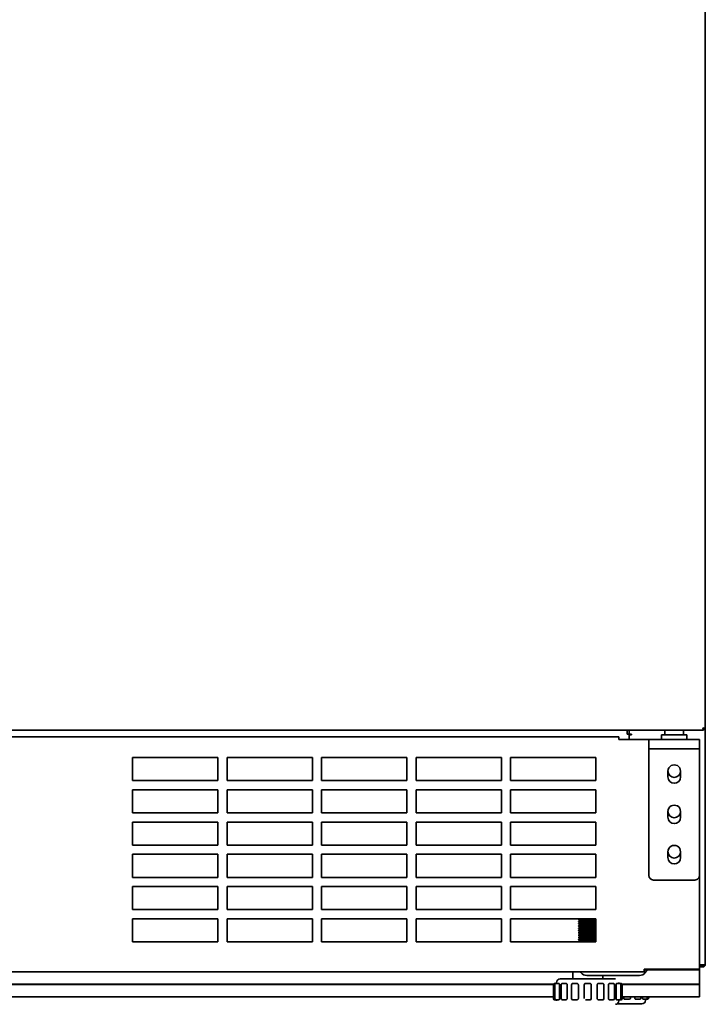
# Model space of a CAD drawing. Extents: x 5.3 to 59.4, y -5.7 to 59.8.
# Tile 2 of 5: x 17 to 28.7, y -5.7 to 11.1. Entities that reach past the tile are written whole.
import ezdxf

# ---------------------------------------------------------------- set-up
doc = ezdxf.new("R2010")
doc.units = 0
doc.header["$MEASUREMENT"] = 0

msp = doc.modelspace()

# ---------------------------------------------------------------- linework, layer by layer
at = {"color": 7, "lineweight": 35}
for p, q in [((28.712942, -1.009908), (28.712942, 27.634806)), ((5.39452, -1.037945), (28.684904, -1.037945)), ((6.764121, -1.15015), (27.236564, -1.15015)), ((27.236564, -1.18952), (27.236564, -1.15015)), ((27.376608, -1.106843), (27.376608, -1.037944)), ((27.376608, -1.106843), (27.413729, -1.106843)), ((27.413729, -1.106843), (27.413729, -1.037944)), ((27.443257, -1.106843), (27.413729, -1.106843)), ((27.413729, -1.197393), (27.413729, -1.116685)), ((27.453099, -1.116685), (27.413729, -1.116685)), ((27.443257, -1.106843), (27.453099, -1.106843)), ((27.453099, -1.106843), (27.453099, -1.116685)), ((27.96491, -1.116685), (28.181446, -1.116685)), ((27.96491, -1.116685), (27.96491, -1.195425)), ((28.023965, -1.037945), (28.023965, -1.116685)), ((28.181446, -1.116685), (28.397981, -1.116685)), ((28.338926, -1.037945), (28.338926, -1.116685)), ((28.397981, -1.116685), (28.397981, -1.195425)), ((28.684904, -1.037945), (28.684904, -1.01826)), ((28.693257, -1.009908), (28.712942, -1.009908)), ((28.712942, -1.009908), (28.712942, -5.04385)), ((27.236564, -1.197393), (27.236564, -1.18952)), ((27.748375, -1.197393), (27.236564, -1.197393)), ((27.748375, -1.195425), (27.769612, -1.195425)), ((27.748375, -1.352906), (27.748375, -1.195425)), ((27.957968, -1.195425), (27.769612, -1.195425)), ((27.957968, -1.195425), (28.181446, -1.195425)), ((28.181446, -1.195425), (28.404921, -1.195425)), ((28.593277, -1.195425), (28.404921, -1.195425)), ((28.593277, -1.195425), (28.614516, -1.195425)), ((28.614516, -1.195425), (28.614516, -1.352906)), ((20.38617, -1.504481), (18.929476, -1.504481)), ((18.929476, -1.504481), (18.929476, -1.898181)), ((20.38617, -1.898181), (20.38617, -1.504481)), ((22.000343, -1.504481), (20.54365, -1.504481)), ((20.54365, -1.504481), (20.54365, -1.898181)), ((22.000343, -1.898181), (22.000343, -1.504481)), ((23.614516, -1.504481), (22.157823, -1.504481)), ((22.157823, -1.504481), (22.157823, -1.898181)), ((23.614516, -1.898181), (23.614516, -1.504481)), ((25.22869, -1.504481), (23.771997, -1.504481)), ((23.771997, -1.504481), (23.771997, -1.898181)), ((25.22869, -1.898181), (25.22869, -1.504481)), ((26.842863, -1.504481), (25.38617, -1.504481)), ((25.38617, -1.504481), (25.38617, -1.898181)), ((26.842863, -1.898181), (26.842863, -1.504481)), ((27.748375, -1.352906), (27.769612, -1.352906)), ((27.748375, -1.352906), (27.748375, -1.372591)), ((27.748375, -1.372591), (27.748375, -3.51826)), ((27.769612, -1.352906), (27.957968, -1.352906)), ((27.957968, -1.352906), (28.181446, -1.352906)), ((28.181446, -1.352906), (28.065301, -1.352906)), ((28.181446, -1.352906), (28.404921, -1.352906)), ((28.297585, -1.352906), (28.181446, -1.352906)), ((28.404921, -1.352906), (28.593277, -1.352906)), ((28.614516, -1.352906), (28.593277, -1.352906)), ((28.614516, -1.372591), (28.614516, -1.352906)), ((28.614516, -3.51826), (28.614516, -1.372591)), ((28.073178, -1.736764), (28.073178, -1.835189)), ((28.289713, -1.835189), (28.289713, -1.736764)), ((18.929476, -1.898181), (20.38617, -1.898181)), ((20.54365, -1.898181), (22.000343, -1.898181)), ((22.157823, -1.898181), (23.614516, -1.898181)), ((23.771997, -1.898181), (25.22869, -1.898181)), ((25.38617, -1.898181), (26.842863, -1.898181)), ((20.38617, -2.055662), (18.929476, -2.055662)), ((18.929476, -2.055662), (18.929476, -2.449362)), ((20.38617, -2.449362), (20.38617, -2.055662)), ((22.000343, -2.055662), (20.54365, -2.055662)), ((20.54365, -2.055662), (20.54365, -2.449362)), ((22.000343, -2.449362), (22.000343, -2.055662)), ((23.614516, -2.055662), (22.157823, -2.055662)), ((22.157823, -2.055662), (22.157823, -2.449362)), ((23.614516, -2.449362), (23.614516, -2.055662)), ((25.22869, -2.055662), (23.771997, -2.055662)), ((23.771997, -2.055662), (23.771997, -2.449362)), ((25.22869, -2.449362), (25.22869, -2.055662)), ((26.842863, -2.055662), (25.38617, -2.055662)), ((25.38617, -2.055662), (25.38617, -2.449362)), ((26.842863, -2.449362), (26.842863, -2.055662)), ((18.929476, -2.449362), (20.38617, -2.449362)), ((20.54365, -2.449362), (22.000343, -2.449362)), ((22.157823, -2.449362), (23.614516, -2.449362)), ((23.771997, -2.449362), (25.22869, -2.449362)), ((25.38617, -2.449362), (26.842863, -2.449362)), ((28.073178, -2.42574), (28.073178, -2.524165)), ((28.289713, -2.524165), (28.289713, -2.42574)), ((20.38617, -2.606843), (18.929476, -2.606843)), ((18.929476, -2.606843), (18.929476, -3.000544)), ((20.38617, -3.000544), (20.38617, -2.606843)), ((22.000343, -2.606843), (20.54365, -2.606843)), ((20.54365, -2.606843), (20.54365, -3.000544)), ((22.000343, -3.000544), (22.000343, -2.606843)), ((23.614516, -2.606843), (22.157823, -2.606843)), ((22.157823, -2.606843), (22.157823, -3.000544)), ((23.614516, -3.000544), (23.614516, -2.606843)), ((25.22869, -2.606843), (23.771997, -2.606843)), ((23.771997, -2.606843), (23.771997, -3.000544)), ((25.22869, -3.000544), (25.22869, -2.606843)), ((26.842863, -2.606843), (25.38617, -2.606843)), ((25.38617, -2.606843), (25.38617, -3.000544)), ((26.842863, -3.000544), (26.842863, -2.606843)), ((18.929476, -3.000544), (20.38617, -3.000544)), ((20.54365, -3.000544), (22.000343, -3.000544)), ((22.157823, -3.000544), (23.614516, -3.000544)), ((23.771997, -3.000544), (25.22869, -3.000544)), ((25.38617, -3.000544), (26.842863, -3.000544)), ((20.38617, -3.158024), (18.929476, -3.158024)), ((18.929476, -3.158024), (18.929476, -3.551725)), ((20.38617, -3.551725), (20.38617, -3.158024)), ((22.000343, -3.158024), (20.54365, -3.158024)), ((20.54365, -3.158024), (20.54365, -3.551725)), ((22.000343, -3.551725), (22.000343, -3.158024)), ((23.614516, -3.158024), (22.157823, -3.158024)), ((22.157823, -3.158024), (22.157823, -3.551725)), ((23.614516, -3.551725), (23.614516, -3.158024)), ((25.22869, -3.158024), (23.771997, -3.158024)), ((23.771997, -3.158024), (23.771997, -3.551725)), ((25.22869, -3.551725), (25.22869, -3.158024)), ((26.842863, -3.158024), (25.38617, -3.158024)), ((25.38617, -3.158024), (25.38617, -3.551725)), ((26.842863, -3.551725), (26.842863, -3.158024)), ((28.073178, -3.114717), (28.073178, -3.213142)), ((28.289713, -3.213142), (28.289713, -3.114717)), ((28.614516, -5.118653), (28.614516, -3.51826)), ((18.929476, -3.551725), (20.38617, -3.551725)), ((20.54365, -3.551725), (22.000343, -3.551725)), ((22.157823, -3.551725), (23.614516, -3.551725)), ((23.771997, -3.551725), (25.22869, -3.551725)), ((25.38617, -3.551725), (26.842863, -3.551725)), ((27.827115, -3.597), (28.535776, -3.597)), ((20.38617, -3.709205), (18.929476, -3.709205)), ((18.929476, -3.709205), (18.929476, -4.102906)), ((20.38617, -4.102906), (20.38617, -3.709205)), ((22.000343, -3.709205), (20.54365, -3.709205)), ((20.54365, -3.709205), (20.54365, -4.102906)), ((22.000343, -4.102906), (22.000343, -3.709205)), ((23.614516, -3.709205), (22.157823, -3.709205)), ((22.157823, -3.709205), (22.157823, -4.102906)), ((23.614516, -4.102906), (23.614516, -3.709205)), ((25.22869, -3.709205), (23.771997, -3.709205)), ((23.771997, -3.709205), (23.771997, -4.102906)), ((25.22869, -4.102906), (25.22869, -3.709205)), ((26.842863, -3.709205), (25.38617, -3.709205)), ((25.38617, -3.709205), (25.38617, -4.102906)), ((26.842863, -4.102906), (26.842863, -3.709205)), ((18.929476, -4.102906), (20.38617, -4.102906)), ((20.54365, -4.102906), (22.000343, -4.102906)), ((22.157823, -4.102906), (23.614516, -4.102906)), ((23.771997, -4.102906), (25.22869, -4.102906)), ((25.38617, -4.102906), (26.842863, -4.102906)), ((20.38617, -4.260386), (18.929476, -4.260386)), ((18.929476, -4.260386), (18.929476, -4.654087)), ((20.38617, -4.654087), (20.38617, -4.260386)), ((22.000343, -4.260386), (20.54365, -4.260386)), ((20.54365, -4.260386), (20.54365, -4.654087)), ((22.000343, -4.654087), (22.000343, -4.260386)), ((23.614516, -4.260386), (22.157823, -4.260386)), ((22.157823, -4.260386), (22.157823, -4.654087)), ((23.614516, -4.654087), (23.614516, -4.260386)), ((25.22869, -4.260386), (23.771997, -4.260386)), ((23.771997, -4.260386), (23.771997, -4.654087)), ((25.22869, -4.654087), (25.22869, -4.260386)), ((26.842863, -4.260386), (25.38617, -4.260386)), ((25.38617, -4.260386), (25.38617, -4.654087)), ((26.547587, -4.26582), (26.547587, -4.26286)), ((26.547587, -4.26582), (26.547587, -4.262864)), ((26.547587, -4.305128), (26.547587, -4.30221)), ((26.547587, -4.305146), (26.547587, -4.302212)), ((26.547587, -4.344482), (26.547587, -4.341613)), ((26.547587, -4.34449), (26.547587, -4.34163)), ((26.55148, -4.260399), (26.547916, -4.262462)), ((26.55148, -4.260399), (26.547919, -4.262462)), ((26.579544, -4.283491), (26.547924, -4.301801)), ((26.579542, -4.283493), (26.547926, -4.301799)), ((26.547931, -4.305523), (26.578703, -4.323356)), ((26.547943, -4.305532), (26.578706, -4.323357)), ((26.547948, -4.266246), (26.578638, -4.284016)), ((26.547952, -4.266248), (26.578638, -4.284016)), ((26.547952, -4.344893), (26.57873, -4.362733)), ((26.547967, -4.344901), (26.578732, -4.362734)), ((26.579686, -4.362179), (26.548008, -4.380541)), ((26.579633, -4.322816), (26.548013, -4.34114)), ((26.579638, -4.322814), (26.548015, -4.341138)), ((26.579676, -4.362185), (26.548017, -4.380536)), ((26.842875, -4.336399), (26.830466, -4.343593)), ((26.842841, -4.336418), (26.83048, -4.343585)), ((26.842865, -4.297052), (26.830507, -4.304215)), ((26.842889, -4.297038), (26.830512, -4.304214)), ((26.838312, -4.260386), (26.830591, -4.264858)), ((26.838312, -4.260386), (26.830591, -4.264858)), ((26.831415, -4.343044), (26.84287, -4.349685)), ((26.83142, -4.343045), (26.842863, -4.34968)), ((26.831454, -4.303672), (26.842863, -4.310284)), ((26.831454, -4.303672), (26.842863, -4.310284)), ((26.831492, -4.264341), (26.842863, -4.270928)), ((26.831492, -4.264341), (26.842863, -4.270928)), ((26.842863, -4.654087), (26.842863, -4.260386)), ((26.547587, -4.383848), (26.547587, -4.381009)), ((26.547587, -4.383842), (26.547587, -4.381015)), ((26.547587, -4.423197), (26.547587, -4.420387)), ((26.547587, -4.423213), (26.547587, -4.420395)), ((26.547587, -4.462643), (26.547587, -4.459761)), ((26.547587, -4.462656), (26.547587, -4.459778)), ((26.547587, -4.502047), (26.547587, -4.499049)), ((26.547587, -4.50202), (26.547587, -4.499078)), ((26.547587, -4.541407), (26.547587, -4.538411)), ((26.547587, -4.541378), (26.547587, -4.538436)), ((26.579561, -4.480343), (26.547916, -4.498669)), ((26.547916, -4.541787), (26.578645, -4.559582)), ((26.579559, -4.480345), (26.547924, -4.498665)), ((26.547924, -4.541792), (26.578645, -4.559582)), ((26.547931, -4.502451), (26.578636, -4.520229)), ((26.579537, -4.519706), (26.547933, -4.538006)), ((26.579532, -4.519709), (26.547938, -4.538001)), ((26.54794, -4.502455), (26.578636, -4.520229)), ((26.54796, -4.463106), (26.578645, -4.480874)), ((26.547967, -4.463109), (26.578645, -4.480874)), ((26.579705, -4.440942), (26.547972, -4.459339)), ((26.5797, -4.440944), (26.547974, -4.459338)), ((26.547981, -4.384281), (26.578744, -4.402115)), ((26.547986, -4.384284), (26.578746, -4.402116)), ((26.579681, -4.401571), (26.547989, -4.419945)), ((26.579696, -4.401562), (26.548001, -4.419938)), ((26.548001, -4.423673), (26.578746, -4.441498)), ((26.548001, -4.423673), (26.578746, -4.441497)), ((26.842882, -4.415141), (26.830437, -4.422359)), ((26.842856, -4.375776), (26.83044, -4.382977)), ((26.842829, -4.375792), (26.83044, -4.382977)), ((26.842846, -4.415162), (26.830452, -4.422352)), ((26.842863, -4.454598), (26.830564, -4.461723)), ((26.842863, -4.454598), (26.830567, -4.46172)), ((26.842863, -4.53332), (26.830589, -4.540431)), ((26.842863, -4.53332), (26.830591, -4.540429)), ((26.842863, -4.493968), (26.830598, -4.501071)), ((26.842863, -4.493968), (26.830601, -4.50107)), ((26.831386, -4.421805), (26.842834, -4.428444)), ((26.831391, -4.421807), (26.842877, -4.428469)), ((26.831394, -4.382424), (26.842889, -4.38909)), ((26.831394, -4.382424), (26.84286, -4.389074)), ((26.83148, -4.461197), (26.842863, -4.467791)), ((26.83148, -4.461197), (26.842863, -4.467791)), ((26.831499, -4.500555), (26.842863, -4.507136)), ((26.831499, -4.500555), (26.842863, -4.507136)), ((26.831502, -4.539908), (26.842863, -4.54649)), ((26.831502, -4.539908), (26.842863, -4.54649)), ((18.929476, -4.654087), (20.38617, -4.654087)), ((20.54365, -4.654087), (22.000343, -4.654087)), ((22.157823, -4.654087), (23.614516, -4.654087)), ((23.771997, -4.654087), (25.22869, -4.654087)), ((25.38617, -4.654087), (26.842863, -4.654087)), ((26.547587, -4.580681), (26.547587, -4.577801)), ((26.547587, -4.580693), (26.547587, -4.577815)), ((26.547587, -4.620071), (26.547587, -4.617243)), ((26.547587, -4.620057), (26.547587, -4.617259)), ((26.579544, -4.559062), (26.547962, -4.57735)), ((26.579547, -4.559061), (26.547967, -4.577346)), ((26.547969, -4.581116), (26.578746, -4.598959)), ((26.547972, -4.581117), (26.578746, -4.598959)), ((26.547993, -4.620515), (26.578744, -4.638341)), ((26.547998, -4.620518), (26.578744, -4.638341)), ((26.579698, -4.598407), (26.548001, -4.616783)), ((26.579696, -4.598409), (26.548001, -4.616783)), ((26.579698, -4.637788), (26.551581, -4.65409)), ((26.579696, -4.637789), (26.551581, -4.65409)), ((26.842872, -4.611991), (26.830435, -4.619204)), ((26.842875, -4.611989), (26.830437, -4.619202)), ((26.842863, -4.572665), (26.83055, -4.579799)), ((26.842863, -4.572665), (26.830552, -4.579797)), ((26.831391, -4.618652), (26.842882, -4.625315)), ((26.831391, -4.618652), (26.842882, -4.625315)), ((26.831482, -4.579266), (26.842863, -4.58586)), ((26.831482, -4.579266), (26.842863, -4.58586)), ((26.842887, -4.651368), (26.838218, -4.654075)), ((26.842884, -4.651369), (26.838218, -4.654075)), ((28.673571, -5.04385), (28.614516, -5.04385)), ((28.693257, -5.04385), (28.673571, -5.04385)), ((28.712942, -5.04385), (28.693257, -5.04385)), ((27.669634, -5.165898), (6.331051, -5.165898)), ((26.449162, -5.287945), (26.449162, -5.165897)), ((26.449162, -5.287945), (26.449162, -5.165897)), ((26.588627, -5.178725), (26.57896, -5.165897)), ((26.588627, -5.178725), (26.57896, -5.165897)), ((27.669634, -5.126528), (27.669634, -5.118653)), ((27.669634, -5.118653), (28.614516, -5.118653)), ((27.669634, -5.165898), (27.669634, -5.126528)), ((28.614516, -5.130465), (27.669634, -5.130465)), ((27.669634, -5.130465), (28.614516, -5.130465)), ((27.687647, -5.178725), (27.7122, -5.146141)), ((27.687647, -5.178725), (27.7122, -5.146141)), ((28.614516, -5.063535), (28.673571, -5.063535)), ((28.614516, -5.08322), (28.673571, -5.08322)), ((28.614516, -5.130465), (28.614516, -5.118653)), ((28.614516, -5.118653), (28.614516, -5.130465)), ((28.614516, -5.130448), (28.614516, -5.147394)), ((28.614516, -5.378246), (28.614516, -5.147394)), ((7.881516, -5.378246), (26.119188, -5.378246)), ((7.882165, -5.379867), (26.118539, -5.379867)), ((26.137111, -5.366686), (26.160137, -5.366686)), ((26.160206, -5.366686), (26.137111, -5.366686)), ((26.160213, -5.366686), (26.20636, -5.366686)), ((26.20636, -5.366686), (26.160213, -5.366686)), ((26.173571, -5.366686), (26.173571, -5.347)), ((26.173571, -5.366686), (26.173571, -5.347)), ((26.20636, -5.366686), (26.210354, -5.366686)), ((26.210354, -5.366686), (26.20636, -5.366686)), ((26.210354, -5.366686), (26.213129, -5.366686)), ((26.213129, -5.366686), (26.210354, -5.366686)), ((27.177496, -5.287945), (26.232627, -5.287945)), ((27.177496, -5.287945), (26.232627, -5.287945)), ((26.270718, -5.366686), (26.332051, -5.366686)), ((26.332051, -5.366686), (26.270718, -5.366686)), ((26.332051, -5.366686), (26.335329, -5.366686)), ((26.335329, -5.366686), (26.332051, -5.366686)), ((26.335329, -5.366686), (26.337497, -5.366686)), ((26.337497, -5.366686), (26.335329, -5.366686)), ((26.337775, -5.366686), (26.337497, -5.366686)), ((26.449518, -5.366686), (26.522243, -5.366686)), ((26.522243, -5.366686), (26.449518, -5.366686)), ((26.524235, -5.366686), (26.525422, -5.366686)), ((26.525422, -5.366686), (26.524235, -5.366686)), ((26.665697, -5.366686), (26.744044, -5.366686)), ((26.744044, -5.366686), (26.665697, -5.366686)), ((27.58703, -5.22889), (26.689242, -5.22889)), ((27.587016, -5.22889), (26.689256, -5.22889)), ((26.88471, -5.366686), (26.960615, -5.366686)), ((26.960615, -5.366686), (26.88471, -5.366686)), ((26.960973, -5.287945), (26.960973, -5.228889)), ((26.960973, -5.287945), (26.960973, -5.228889)), ((27.587016, -5.22889), (26.960973, -5.22889)), ((27.58703, -5.22889), (26.960973, -5.22889)), ((27.072636, -5.366686), (27.139414, -5.366686)), ((27.139414, -5.366686), (27.072636, -5.366686)), ((27.197006, -5.366686), (27.249919, -5.366686)), ((27.249919, -5.366686), (27.197006, -5.366686)), ((27.236564, -5.366686), (27.236564, -5.347)), ((27.236564, -5.366686), (27.236564, -5.347)), ((27.249929, -5.366686), (27.273021, -5.366686)), ((27.273021, -5.366686), (27.249994, -5.366686)), ((27.290967, -5.378246), (28.614516, -5.378246)), ((27.291613, -5.379867), (28.614516, -5.379867)), ((28.614516, -5.379867), (28.614516, -5.378246)), ((28.614516, -5.379866), (28.614516, -5.52208)), ((26.117426, -5.386371), (26.117426, -5.622591)), ((26.117426, -5.386371), (26.117426, -5.622591)), ((26.140528, -5.386371), (26.140528, -5.622591)), ((26.140528, -5.386371), (26.140528, -5.622591)), ((26.220924, -5.386371), (26.220924, -5.622591)), ((26.220924, -5.622591), (26.220924, -5.386371)), ((26.251033, -5.386371), (26.251033, -5.622591)), ((26.251033, -5.386371), (26.251033, -5.622591)), ((26.351982, -5.386371), (26.351982, -5.622591)), ((26.351982, -5.622591), (26.351982, -5.386371)), ((26.429833, -5.386371), (26.429833, -5.622591)), ((26.429833, -5.386371), (26.429833, -5.622591)), ((26.544089, -5.386371), (26.544089, -5.622591)), ((26.544089, -5.622591), (26.544089, -5.386371)), ((26.646012, -5.386371), (26.646012, -5.622591)), ((26.646012, -5.386371), (26.646012, -5.622591)), ((26.764123, -5.386371), (26.764123, -5.622591)), ((26.764123, -5.386371), (26.764123, -5.622591)), ((26.866044, -5.622591), (26.866044, -5.386371)), ((26.866044, -5.386371), (26.866044, -5.622591)), ((26.9803, -5.386371), (26.9803, -5.622591)), ((26.9803, -5.386371), (26.9803, -5.622591)), ((27.058154, -5.622591), (27.058154, -5.386371)), ((27.058154, -5.386371), (27.058154, -5.622591)), ((27.159099, -5.386371), (27.159099, -5.622591)), ((27.159099, -5.386371), (27.159099, -5.622591)), ((27.189209, -5.622591), (27.189209, -5.386371)), ((27.189209, -5.386371), (27.189209, -5.622591)), ((27.269604, -5.386371), (27.269604, -5.622591)), ((27.269604, -5.386371), (27.269604, -5.622591)), ((27.292706, -5.386371), (27.292706, -5.622591)), ((27.292706, -5.386371), (27.292706, -5.622591)), ((28.614516, -5.52208), (28.614516, -5.595031)), ((26.117438, -5.595031), (7.883268, -5.595031)), ((26.162804, -5.642276), (26.137109, -5.642276)), ((26.137109, -5.642276), (26.160182, -5.642276)), ((26.160211, -5.642276), (26.213129, -5.642276)), ((26.213129, -5.642276), (26.160213, -5.642276)), ((26.173571, -5.661961), (26.173571, -5.642275)), ((26.173571, -5.661961), (26.173571, -5.642275)), ((26.337499, -5.642276), (26.270716, -5.642276)), ((26.270716, -5.642276), (26.337499, -5.642276)), ((26.525425, -5.642276), (26.449515, -5.642276)), ((26.449515, -5.642276), (26.525425, -5.642276)), ((26.744438, -5.642276), (26.665957, -5.642276)), ((26.665959, -5.642276), (26.744438, -5.642276)), ((26.885897, -5.642276), (26.88471, -5.642276)), ((26.88471, -5.642276), (26.885897, -5.642276)), ((26.88737, -5.642276), (26.885897, -5.642276)), ((26.885897, -5.642276), (26.887375, -5.642276)), ((26.887373, -5.642276), (26.960617, -5.642276)), ((26.960617, -5.642276), (26.88738, -5.642276)), ((27.074804, -5.642276), (27.072636, -5.642276)), ((27.072636, -5.642276), (27.074804, -5.642276)), ((27.139417, -5.642276), (27.077257, -5.642276)), ((27.077264, -5.642276), (27.139417, -5.642276)), ((27.199779, -5.642276), (27.197006, -5.642276)), ((27.197006, -5.642276), (27.199779, -5.642276)), ((27.202792, -5.642276), (27.199779, -5.642276)), ((27.199779, -5.642276), (27.202792, -5.642276)), ((27.249922, -5.642276), (27.202792, -5.642276)), ((27.2028, -5.642276), (27.249922, -5.642276)), ((27.207195, -5.713142), (27.630264, -5.713142)), ((27.236564, -5.661961), (27.236564, -5.642276)), ((27.236564, -5.661961), (27.236564, -5.642276)), ((27.249417, -5.642276), (27.273021, -5.642276)), ((27.273021, -5.642276), (27.249943, -5.642276)), ((28.614516, -5.595031), (27.292716, -5.595031)), ((27.3188, -5.614717), (27.3188, -5.59503)), ((27.338651, -5.634402), (27.337466, -5.634402)), ((27.340126, -5.634402), (27.338651, -5.634402)), ((27.413373, -5.634402), (27.340136, -5.634402)), ((27.433056, -5.59503), (27.433056, -5.614717)), ((27.510909, -5.614717), (27.510909, -5.59503)), ((27.527557, -5.634402), (27.525392, -5.634402)), ((27.530015, -5.634402), (27.527557, -5.634402)), ((27.592173, -5.634402), (27.530013, -5.634402)), ((27.611855, -5.59503), (27.611855, -5.614717)), ((27.641964, -5.614717), (27.641964, -5.59503)), ((27.652535, -5.634402), (27.649762, -5.634402)), ((27.655548, -5.634402), (27.652535, -5.634402)), ((27.702678, -5.634402), (27.655548, -5.634402)), ((27.68932, -5.654087), (27.68932, -5.634402)), ((27.725777, -5.634402), (27.702699, -5.634402)), ((27.72236, -5.59503), (27.72236, -5.614717)), ((27.745462, -5.59503), (27.745462, -5.614717))]:
    msp.add_line(p, q, dxfattribs=at)
for points in [[(28.673571, -0.998575), (28.683664, -1.002459), (28.688008, -1.004516), (28.692367, -1.007732), (28.693156, -1.009179), (28.693257, -1.009908)], [(28.673571, -0.998575), (28.690863, -1.001856), (28.698942, -1.003628), (28.70913, -1.006708), (28.71199, -1.008321), (28.712735, -1.009175), (28.712942, -1.009908)], [(28.684904, -1.01826), (28.683842, -1.018046), (28.681537, -1.016155), (28.679798, -1.013533), (28.676722, -1.006902), (28.673571, -0.998575)], [(28.684904, -1.037945), (28.684378, -1.03784), (28.683328, -1.03701), (28.682294, -1.035399), (28.680295, -1.030179), (28.676796, -1.015589), (28.673571, -0.998575)], [(26.547587, -4.26582), (26.547602, -4.265736), (26.547715, -4.265566), (26.547933, -4.265394), (26.548683, -4.265051), (26.556151, -4.26365), (26.56814, -4.26253), (26.602716, -4.260385)], [(26.602759, -4.260386), (26.561714, -4.263067), (26.550651, -4.264517), (26.548094, -4.265297), (26.547746, -4.265532), (26.547645, -4.265649), (26.547587, -4.26582)], [(26.705068, -4.295295), (26.622199, -4.29882), (26.574882, -4.301353), (26.554212, -4.303363), (26.548303, -4.304576), (26.547813, -4.304825), (26.547674, -4.304949), (26.547602, -4.305071), (26.547592, -4.305133)], [(26.547594, -4.38384), (26.547616, -4.383735), (26.547796, -4.383526), (26.548159, -4.383319), (26.552766, -4.382303), (26.564192, -4.381018), (26.592484, -4.378987), (26.633577, -4.377041), (26.705068, -4.373994)], [(26.547597, -4.344482), (26.54764, -4.344341), (26.547715, -4.344247), (26.547977, -4.344063), (26.548649, -4.343789), (26.551081, -4.343226), (26.570427, -4.34108), (26.617561, -4.338399), (26.705068, -4.334639)], [(26.705068, -4.334639), (26.610703, -4.338714), (26.575346, -4.340699), (26.562577, -4.341771), (26.550519, -4.34334), (26.548558, -4.343831), (26.547965, -4.34408), (26.547712, -4.344257), (26.54764, -4.344347), (26.547597, -4.344482)], [(26.547599, -4.30513), (26.547652, -4.30498), (26.547741, -4.304882), (26.548051, -4.304685), (26.548827, -4.304391), (26.551454, -4.303798), (26.57029, -4.301704), (26.601051, -4.299837), (26.705068, -4.295295)], [(26.705068, -4.373994), (26.633241, -4.377053), (26.592619, -4.378985), (26.563656, -4.38106), (26.550665, -4.382651), (26.548553, -4.383176), (26.547948, -4.38344), (26.547705, -4.383622), (26.547638, -4.383712), (26.547599, -4.383845)], [(26.547909, -4.301807), (26.54839, -4.301581), (26.549988, -4.30114), (26.559573, -4.299832), (26.598004, -4.29704), (26.67877, -4.293426), (26.705068, -4.292355)], [(26.547921, -4.262468), (26.550096, -4.261776), (26.560025, -4.260386)], [(26.705068, -4.292355), (26.617972, -4.296078), (26.567287, -4.299086), (26.550718, -4.301012), (26.548558, -4.301545), (26.547936, -4.301811)], [(26.547938, -4.26245), (26.549829, -4.261829), (26.560128, -4.260386)], [(26.54796, -4.341168), (26.549872, -4.340521), (26.558427, -4.339269), (26.56913, -4.338319), (26.598403, -4.336441), (26.681372, -4.332769), (26.705068, -4.331779)], [(26.705068, -4.331779), (26.613284, -4.335634), (26.567686, -4.338453), (26.555212, -4.339618), (26.548719, -4.340829), (26.548013, -4.341138)], [(26.548015, -4.380536), (26.54888, -4.380184), (26.551929, -4.37949), (26.559552, -4.378494), (26.583531, -4.376711), (26.678029, -4.372267), (26.705068, -4.371174)], [(26.705068, -4.371174), (26.61685, -4.374852), (26.563656, -4.37813), (26.550394, -4.379761), (26.548034, -4.380514)], [(26.830591, -4.264858), (26.829666, -4.265248), (26.826395, -4.266019), (26.807381, -4.268219), (26.790639, -4.269486), (26.750767, -4.271837), (26.677681, -4.27554), (26.611919, -4.279379), (26.592256, -4.28113), (26.58527, -4.282056), (26.58075, -4.283009), (26.579542, -4.283492)], [(26.579542, -4.283493), (26.580361, -4.283136), (26.583221, -4.282419), (26.600515, -4.280304), (26.651251, -4.276934), (26.723073, -4.273265), (26.772497, -4.270626), (26.795126, -4.269174), (26.816875, -4.26731), (26.82491, -4.266273), (26.829373, -4.265341), (26.830591, -4.264858)], [(26.579568, -4.322857), (26.580248, -4.322535), (26.582603, -4.321895), (26.596603, -4.320046), (26.61128, -4.318806), (26.647798, -4.316493), (26.71973, -4.312807), (26.788558, -4.308994), (26.815022, -4.306887), (26.824173, -4.305756), (26.829192, -4.304733), (26.830512, -4.304214)], [(26.579645, -4.362205), (26.580359, -4.361879), (26.582769, -4.361232), (26.59705, -4.359369), (26.611833, -4.358135), (26.648377, -4.35583), (26.720247, -4.352151), (26.787383, -4.348439), (26.813662, -4.346395), (26.827397, -4.344551), (26.830466, -4.343593)], [(26.830507, -4.304215), (26.829613, -4.304597), (26.826282, -4.305392), (26.81787, -4.306587), (26.785692, -4.309171), (26.707552, -4.31341), (26.628384, -4.317647), (26.599534, -4.31976), (26.587577, -4.321069), (26.581245, -4.322251), (26.579648, -4.322834)], [(26.83048, -4.343585), (26.8282, -4.344369), (26.817915, -4.345954), (26.783308, -4.348706), (26.710782, -4.35263), (26.63574, -4.356577), (26.608087, -4.358409), (26.588793, -4.360293), (26.581524, -4.361518), (26.579847, -4.362083)], [(26.705068, -4.292355), (26.794669, -4.288576), (26.84286, -4.285755)], [(26.84286, -4.285773), (26.813643, -4.287586), (26.705068, -4.292355)], [(26.842863, -4.288658), (26.797908, -4.29131), (26.705068, -4.295295)], [(26.705068, -4.295295), (26.811336, -4.290644), (26.842858, -4.288663)], [(26.705068, -4.331779), (26.782529, -4.328586), (26.842863, -4.325059)], [(26.84286, -4.325076), (26.809998, -4.327212), (26.723431, -4.330998), (26.705068, -4.331779)], [(26.705068, -4.334639), (26.782606, -4.331426), (26.834313, -4.328677), (26.84286, -4.328045)], [(26.84286, -4.328045), (26.802666, -4.33044), (26.705068, -4.334639)], [(26.842853, -4.364421), (26.805261, -4.366859), (26.738488, -4.369768), (26.705068, -4.371174)], [(26.705068, -4.371174), (26.753958, -4.36911), (26.834102, -4.365085), (26.84286, -4.364431)], [(26.705068, -4.373994), (26.771279, -4.37136), (26.824514, -4.368625), (26.84286, -4.367407)], [(26.842858, -4.367411), (26.798612, -4.370023), (26.705068, -4.373994)], [(26.705068, -4.492201), (26.593409, -4.497139), (26.563682, -4.499102), (26.55012, -4.500872), (26.548159, -4.501493), (26.547695, -4.501802), (26.547594, -4.501963), (26.547582, -4.502042)], [(26.547585, -4.462661), (26.547655, -4.46247), (26.547775, -4.462342), (26.548186, -4.46209), (26.552215, -4.461068), (26.568604, -4.459355), (26.620519, -4.456295), (26.705068, -4.452813)], [(26.705068, -4.531565), (26.616048, -4.535315), (26.579784, -4.537281), (26.555517, -4.539353), (26.548484, -4.54074), (26.547861, -4.54104), (26.547683, -4.541186), (26.547597, -4.54133), (26.547585, -4.541403)], [(26.547592, -4.423203), (26.547643, -4.423044), (26.547731, -4.422939), (26.548046, -4.42273), (26.548844, -4.422424), (26.551591, -4.421829), (26.559011, -4.420894), (26.600676, -4.417913), (26.665207, -4.415049), (26.705068, -4.413363)], [(26.705068, -4.452813), (26.632465, -4.455741), (26.575625, -4.458861), (26.562142, -4.459888), (26.551867, -4.461121), (26.549082, -4.461749), (26.548094, -4.462135), (26.547787, -4.462336), (26.547618, -4.462541), (26.547592, -4.462643)], [(26.547592, -4.502047), (26.547655, -4.501869), (26.547765, -4.501749), (26.548147, -4.501509), (26.552088, -4.500472), (26.57093, -4.498533), (26.618213, -4.495802), (26.705068, -4.492201)], [(26.547594, -4.541416), (26.547616, -4.541306), (26.547657, -4.541233), (26.547813, -4.541084), (26.548226, -4.540853), (26.549772, -4.540358), (26.556255, -4.539248), (26.580553, -4.537241), (26.635245, -4.534374), (26.705068, -4.531565)], [(26.705068, -4.413363), (26.615187, -4.417194), (26.56287, -4.420518), (26.552494, -4.421682), (26.549221, -4.422317), (26.548087, -4.422714), (26.547767, -4.422916), (26.547614, -4.423116), (26.547597, -4.423215)], [(26.705068, -4.489216), (26.615627, -4.493057), (26.569565, -4.495728), (26.55105, -4.497815), (26.548589, -4.498386), (26.547909, -4.498669)], [(26.705068, -4.528571), (26.614906, -4.532445), (26.56783, -4.535271), (26.556978, -4.536339), (26.549668, -4.537428), (26.547931, -4.538)], [(26.547936, -4.498671), (26.548637, -4.498372), (26.55105, -4.497797), (26.565326, -4.496108), (26.592782, -4.494186), (26.654577, -4.491318), (26.705068, -4.489216)], [(26.705068, -4.449927), (26.612172, -4.453874), (26.569668, -4.456331), (26.558494, -4.457361), (26.549904, -4.458676), (26.54796, -4.459331)], [(26.54796, -4.537999), (26.549829, -4.537385), (26.556906, -4.536333), (26.577768, -4.534511), (26.631244, -4.531717), (26.705068, -4.528571)], [(26.547972, -4.419956), (26.549832, -4.419309), (26.558732, -4.417932), (26.583113, -4.416104), (26.677938, -4.411616), (26.705068, -4.410558)], [(26.548015, -4.459313), (26.549704, -4.458723), (26.556118, -4.457623), (26.584396, -4.455369), (26.636016, -4.452712), (26.705068, -4.449927)], [(26.705068, -4.410558), (26.634992, -4.413368), (26.579475, -4.41631), (26.556377, -4.418227), (26.54976, -4.419309), (26.548053, -4.41989)], [(26.57941, -4.441155), (26.579784, -4.4409), (26.581125, -4.440394), (26.58962, -4.438909), (26.601615, -4.437686), (26.634053, -4.435404), (26.703784, -4.43171), (26.776056, -4.427893), (26.815469, -4.42495), (26.827186, -4.423351), (26.82969, -4.422692), (26.830437, -4.422359)], [(26.579532, -4.519709), (26.580465, -4.519315), (26.583747, -4.518537), (26.602908, -4.516317), (26.619662, -4.515053), (26.659642, -4.5127), (26.714473, -4.509917), (26.768222, -4.507094), (26.800496, -4.504998), (26.813595, -4.503869), (26.827455, -4.502029), (26.829875, -4.501392), (26.830601, -4.50107)], [(26.579537, -4.51971), (26.580465, -4.519317), (26.583742, -4.51854), (26.602951, -4.516314), (26.619695, -4.515053), (26.659798, -4.512693), (26.714646, -4.509909), (26.768361, -4.507088), (26.800588, -4.504993), (26.813614, -4.503869), (26.827465, -4.502028), (26.829875, -4.501392), (26.830598, -4.501071)], [(26.579544, -4.559062), (26.580467, -4.558673), (26.583737, -4.557902), (26.602745, -4.555704), (26.619484, -4.554436), (26.659349, -4.552085), (26.732432, -4.548382), (26.798199, -4.544543), (26.817872, -4.542793), (26.824862, -4.541865), (26.829382, -4.540912), (26.830591, -4.540429)], [(26.830452, -4.422352), (26.829546, -4.422743), (26.826215, -4.423554), (26.812667, -4.425222), (26.760845, -4.428776), (26.650013, -4.434497), (26.618542, -4.436385), (26.594604, -4.43837), (26.584526, -4.439655), (26.580501, -4.440577), (26.579547, -4.441026)], [(26.579547, -4.559064), (26.580469, -4.558675), (26.583733, -4.557905), (26.602786, -4.555701), (26.619515, -4.554436), (26.659505, -4.552079), (26.73262, -4.548373), (26.798259, -4.54454), (26.817937, -4.542787), (26.824896, -4.541861), (26.829387, -4.540911), (26.830589, -4.540431)], [(26.579559, -4.480345), (26.580493, -4.479948), (26.583785, -4.479165), (26.603103, -4.476926), (26.619873, -4.47567), (26.659834, -4.473321), (26.714622, -4.470538), (26.768342, -4.467718), (26.810269, -4.464813), (26.824343, -4.463216), (26.829276, -4.462224), (26.830567, -4.46172)], [(26.579561, -4.480347), (26.580493, -4.47995), (26.583781, -4.479167), (26.603146, -4.476925), (26.619907, -4.475668), (26.659993, -4.473313), (26.714795, -4.470531), (26.768484, -4.467712), (26.81036, -4.464806), (26.824338, -4.463217), (26.829274, -4.462226), (26.830564, -4.461723)], [(26.83044, -4.382977), (26.828914, -4.383555), (26.822748, -4.384719), (26.806578, -4.38641), (26.781049, -4.388204), (26.678678, -4.393606), (26.621642, -4.396819), (26.595997, -4.398834), (26.58528, -4.400159), (26.580907, -4.40109), (26.579782, -4.401521)], [(26.579962, -4.401428), (26.584703, -4.400244), (26.605282, -4.398012), (26.6629, -4.394415), (26.757882, -4.389564), (26.799754, -4.386943), (26.818271, -4.385281), (26.824814, -4.384406), (26.829252, -4.383457), (26.83044, -4.382977)], [(26.84286, -4.403786), (26.797173, -4.406619), (26.705068, -4.410558)], [(26.705068, -4.410558), (26.780477, -4.407377), (26.825453, -4.405068), (26.842858, -4.403815)], [(26.705068, -4.413363), (26.798201, -4.409437), (26.84286, -4.406754)], [(26.84286, -4.406759), (26.823298, -4.408048), (26.755753, -4.411398), (26.705068, -4.413363)], [(26.842853, -4.443178), (26.800869, -4.445803), (26.705068, -4.449927)], [(26.705068, -4.449927), (26.781265, -4.446697), (26.825614, -4.444448), (26.84286, -4.443202)], [(26.84286, -4.446059), (26.798547, -4.448845), (26.723301, -4.452042), (26.705068, -4.452813)], [(26.705068, -4.452813), (26.752572, -4.450812), (26.822454, -4.447519), (26.84286, -4.446063)], [(26.705068, -4.489216), (26.799316, -4.485183), (26.834174, -4.483264), (26.842863, -4.482612)], [(26.705068, -4.489216), (26.800566, -4.485118), (26.838415, -4.48297), (26.842863, -4.482621)], [(26.705068, -4.492201), (26.792819, -4.488458), (26.84286, -4.485435)], [(26.842851, -4.485436), (26.774744, -4.489243), (26.705068, -4.492201)], [(26.705068, -4.528571), (26.802892, -4.524384), (26.84286, -4.521977)], [(26.842858, -4.521984), (26.811889, -4.523908), (26.769359, -4.526026), (26.705068, -4.528571)], [(26.84286, -4.524827), (26.785036, -4.528149), (26.705068, -4.531565)], [(26.705068, -4.531565), (26.799439, -4.527497), (26.84286, -4.524832)], [(26.57766, -4.576766), (26.555565, -4.578782), (26.548534, -4.580035), (26.54788, -4.580323), (26.547695, -4.580469), (26.547604, -4.580613), (26.547592, -4.580685)], [(26.547594, -4.580714), (26.547599, -4.580632), (26.547691, -4.580471), (26.54789, -4.580312), (26.548623, -4.58), (26.557934, -4.578501), (26.57766, -4.576766)], [(26.547594, -4.62006), (26.547609, -4.619973), (26.547722, -4.619804), (26.54795, -4.619638), (26.548733, -4.619316), (26.557886, -4.617875), (26.597552, -4.614926), (26.638801, -4.61303), (26.705068, -4.610212)], [(26.705068, -4.610212), (26.612232, -4.614192), (26.563971, -4.61726), (26.550795, -4.618837), (26.548621, -4.619363), (26.547984, -4.619633), (26.547722, -4.619823), (26.547645, -4.619919), (26.547602, -4.620063)], [(26.705068, -4.567948), (26.624035, -4.57136), (26.571153, -4.574394), (26.552042, -4.576334), (26.548827, -4.577028), (26.54796, -4.577381)], [(26.547996, -4.616783), (26.549389, -4.616268), (26.554702, -4.615279), (26.577663, -4.613293)], [(26.548008, -4.577324), (26.54938, -4.576839), (26.555993, -4.575797), (26.582473, -4.573572), (26.620829, -4.571521), (26.705068, -4.567948)], [(26.577663, -4.613293), (26.557764, -4.614881), (26.552211, -4.615647), (26.548995, -4.616378), (26.548008, -4.616785)], [(26.559407, -4.654087), (26.58615, -4.652133), (26.64819, -4.649002), (26.705068, -4.646779)], [(26.705068, -4.646779), (26.626464, -4.650002), (26.594443, -4.651642), (26.5596, -4.654087)], [(26.705068, -4.607344), (26.624107, -4.610713), (26.577663, -4.613298)], [(26.577663, -4.613298), (26.634425, -4.610271), (26.705068, -4.607344)], [(26.579696, -4.598409), (26.582625, -4.597485), (26.595702, -4.595717), (26.603233, -4.595029)], [(26.579696, -4.637789), (26.580633, -4.637389), (26.583939, -4.636602), (26.603663, -4.634362), (26.620498, -4.633114), (26.660125, -4.630782), (26.733149, -4.627088), (26.790918, -4.623792), (26.813717, -4.621977), (26.827393, -4.620153), (26.830437, -4.619202)], [(26.579698, -4.59841), (26.582622, -4.597489), (26.595711, -4.595718), (26.603235, -4.595031)], [(26.579698, -4.637791), (26.580635, -4.637391), (26.583932, -4.636604), (26.603708, -4.634361), (26.660281, -4.630775), (26.733338, -4.62708), (26.791077, -4.623782), (26.813739, -4.621977), (26.827402, -4.620152), (26.830435, -4.619204)], [(26.705068, -4.649589), (26.639669, -4.652345), (26.601438, -4.654087)], [(26.601493, -4.654087), (26.659921, -4.651505), (26.705068, -4.649589)], [(26.603233, -4.595034), (26.648031, -4.59207), (26.736823, -4.587527), (26.790142, -4.584479), (26.811454, -4.582822), (26.827071, -4.580836), (26.829759, -4.580145), (26.830552, -4.579797)], [(26.603235, -4.595035), (26.648113, -4.592066), (26.736938, -4.587524), (26.790238, -4.584474), (26.811442, -4.582825), (26.827078, -4.580836), (26.829759, -4.580147), (26.83055, -4.579799)], [(26.84286, -4.561322), (26.826854, -4.562431), (26.7863, -4.564616), (26.722777, -4.567242), (26.705068, -4.567948)], [(26.705068, -4.567948), (26.782116, -4.564816), (26.825485, -4.562515), (26.84286, -4.561322)], [(26.84286, -4.564223), (26.799158, -4.566857), (26.705068, -4.57091)], [(26.842858, -4.564225), (26.796858, -4.566965), (26.705068, -4.57091)], [(26.705068, -4.607344), (26.779689, -4.6043), (26.834493, -4.601281), (26.84286, -4.600663)], [(26.84286, -4.600688), (26.811137, -4.602712), (26.705068, -4.607344)], [(26.705068, -4.610212), (26.812636, -4.605509), (26.84286, -4.603618)], [(26.84286, -4.603624), (26.800121, -4.606174), (26.705068, -4.610212)], [(26.84286, -4.64002), (26.799465, -4.64272), (26.705068, -4.646779)], [(26.705068, -4.646779), (26.772257, -4.643932), (26.834448, -4.640686), (26.84286, -4.640036)], [(26.705068, -4.649589), (26.800179, -4.645568), (26.84286, -4.642962)], [(26.84286, -4.642966), (26.801686, -4.645487), (26.705068, -4.649589)], [(26.220924, -5.386371), (26.220533, -5.380334), (26.219367, -5.37475), (26.217627, -5.370447), (26.215371, -5.367573), (26.213884, -5.366785), (26.213129, -5.366686)], [(26.213129, -5.366686), (26.214717, -5.36713), (26.216234, -5.368405), (26.217603, -5.370399), (26.219744, -5.37613), (26.220924, -5.386371)], [(26.337497, -5.366686), (26.341944, -5.36766), (26.345926, -5.370423), (26.349831, -5.376124), (26.351792, -5.38323), (26.351982, -5.386371)], [(26.337775, -5.366689), (26.342173, -5.367766), (26.346147, -5.370644), (26.348617, -5.37383), (26.350434, -5.377585), (26.35159, -5.381875), (26.351982, -5.386371)], [(26.544089, -5.386371), (26.543168, -5.380285), (26.540491, -5.374782), (26.536334, -5.370423), (26.531086, -5.367624), (26.525422, -5.366686)], [(26.525422, -5.366686), (26.531175, -5.367653), (26.536361, -5.370444), (26.54052, -5.374823), (26.543175, -5.380318), (26.544089, -5.386371)], [(26.88471, -5.366686), (26.878958, -5.367653), (26.873772, -5.370444), (26.869613, -5.374823), (26.866955, -5.380318), (26.866044, -5.386371)], [(26.866044, -5.386371), (26.866965, -5.380285), (26.869641, -5.374782), (26.873799, -5.370423), (26.879047, -5.367624), (26.88471, -5.366686)], [(27.072636, -5.366686), (27.068188, -5.36766), (27.064207, -5.370423), (27.060302, -5.376124), (27.058341, -5.38323), (27.058154, -5.386371)], [(27.058154, -5.386371), (27.05887, -5.380308), (27.060975, -5.374768), (27.064197, -5.370433), (27.068325, -5.367601), (27.072636, -5.366686)], [(27.197006, -5.366686), (27.195415, -5.36713), (27.193901, -5.368405), (27.192529, -5.370399), (27.190388, -5.37613), (27.189209, -5.386371)], [(27.189209, -5.386371), (27.1896, -5.380334), (27.190763, -5.37475), (27.192503, -5.370447), (27.194762, -5.367573), (27.196252, -5.366785), (27.197006, -5.366686)], [(26.213129, -5.642276), (26.21472, -5.64183), (26.216234, -5.640554), (26.217603, -5.638561), (26.219744, -5.63283), (26.220924, -5.622591)], [(26.220924, -5.622591), (26.220533, -5.628626), (26.219367, -5.634211), (26.21763, -5.638513), (26.215373, -5.641387), (26.213884, -5.642175), (26.213129, -5.642276)], [(26.337499, -5.642276), (26.341942, -5.641302), (26.345953, -5.638512), (26.349862, -5.632769), (26.351797, -5.625692), (26.351982, -5.622591)], [(26.351982, -5.622591), (26.351265, -5.628652), (26.349158, -5.634193), (26.345936, -5.638527), (26.341807, -5.641359), (26.337499, -5.642276)], [(26.525425, -5.642276), (26.531175, -5.641308), (26.536361, -5.638515), (26.54052, -5.634137), (26.543178, -5.628643), (26.544089, -5.622591)], [(26.544089, -5.622591), (26.543168, -5.628675), (26.540491, -5.634177), (26.536337, -5.638536), (26.531089, -5.641337), (26.525425, -5.642276)], [(26.866044, -5.622591), (26.866965, -5.628677), (26.869641, -5.634178), (26.873799, -5.638537), (26.879047, -5.641338), (26.88471, -5.642276)], [(26.88471, -5.642276), (26.878962, -5.64131), (26.873741, -5.638494), (26.869569, -5.634074), (26.866933, -5.628577), (26.866044, -5.622591)], [(27.058154, -5.622591), (27.05887, -5.628654), (27.060975, -5.634194), (27.064197, -5.638527), (27.068325, -5.641359), (27.072636, -5.642276)], [(27.072636, -5.642276), (27.068188, -5.6413), (27.064207, -5.638537), (27.060302, -5.632836), (27.058341, -5.62573), (27.058154, -5.622591)], [(27.189209, -5.622591), (27.1896, -5.628627), (27.190763, -5.634211), (27.192503, -5.638514), (27.194762, -5.641387), (27.196252, -5.642175), (27.197006, -5.642276)], [(27.197006, -5.642276), (27.195415, -5.64183), (27.193901, -5.640556), (27.192529, -5.638561), (27.190388, -5.63283), (27.189209, -5.622591)], [(27.3188, -5.614717), (27.31972, -5.620802), (27.322397, -5.626304), (27.326554, -5.630663), (27.331802, -5.633463), (27.337466, -5.634402)], [(27.510909, -5.614717), (27.511626, -5.620779), (27.513731, -5.626319), (27.516953, -5.630654), (27.521084, -5.633486), (27.525392, -5.634402)], [(27.641964, -5.614717), (27.642356, -5.620753), (27.643519, -5.626337), (27.645259, -5.63064), (27.647518, -5.633512), (27.649007, -5.634301), (27.649762, -5.634402)]]:
    msp.add_lwpolyline(points, dxfattribs=at)
for centre, radius, start, end in [((28.181446, -1.736764), 0.108268, 0, 180.000005), ((28.181446, -1.736764), 0.108268, 180.000005, 360), ((28.181446, -1.736764), 0.108268, 180.000005, 360), ((28.181446, -1.835189), 0.108268, 180.000005, 0), ((28.181446, -2.42574), 0.108268, 0, 180.000005), ((28.181446, -2.42574), 0.108268, 180.000005, 360), ((28.181446, -2.42574), 0.108268, 180.000005, 360), ((28.181446, -2.524165), 0.108268, 180.000005, 0), ((28.181446, -3.114717), 0.108268, 0, 180.000005), ((28.181446, -3.114717), 0.108268, 180.000005, 360), ((28.181446, -3.213142), 0.108268, 180.000005, 360), ((27.827115, -3.51826), 0.07874, 180.000005, 269.999997), ((28.535776, -3.51826), 0.07874, 269.999997, 360), ((26.548159, -4.265683), 0.000596, 193.355883, 249.728303), ((26.548152, -4.265689), 0.000587, 192.971043, 249.740154), ((26.548248, -4.341792), 0.000688, 109.793727, 166.220508), ((26.548178, -4.341748), 0.000614, 110.666454, 167.147611), ((26.548135, -4.262992), 0.00057, 109.801568, 166.438214), ((26.548116, -4.26299), 0.00055, 110.468454, 166.640729), ((26.548123, -4.302344), 0.000558, 109.38494, 166.23604), ((26.548116, -4.302319), 0.000546, 111.890096, 168.256055), ((26.548147, -4.344348), 0.000572, 193.774547, 250.54195), ((26.548125, -4.501915), 0.000564, 193.164707, 250.036256), ((26.548265, -4.420583), 0.000716, 107.161707, 164.003538), ((26.548265, -4.381192), 0.000709, 108.820056, 165.351585), ((26.548226, -4.38118), 0.00067, 108.269905, 164.895711), ((26.548226, -4.45996), 0.000673, 107.941209, 164.009207), ((26.548166, -4.462534), 0.000601, 192.320195, 250.080215), ((26.548125, -4.53853), 0.000559, 110.351439, 167.534131), ((26.548166, -4.538573), 0.000603, 109.849263, 166.758222), ((26.54813, -4.499208), 0.000566, 110.001829, 166.579243), ((26.548186, -4.420552), 0.000625, 109.728806, 165.377554), ((26.548169, -4.459907), 0.000606, 109.799273, 165.915718), ((26.548089, -4.499166), 0.000521, 109.834722, 166.88667), ((26.548133, -4.501922), 0.000561, 193.054836, 250.04881), ((26.548116, -4.541275), 0.000546, 195.12523, 249.596419), ((26.548207, -4.383677), 0.000638, 194.891815, 250.105781), ((26.548219, -4.577956), 0.00066, 108.559867, 166.177164), ((26.548164, -4.577954), 0.000601, 109.693917, 166.49265), ((26.548236, -4.617432), 0.000679, 109.421734, 165.032943), ((26.548212, -4.617408), 0.000653, 108.988085, 165.288338), ((26.548169, -4.580539), 0.000603, 194.144483, 250.509301), ((26.548222, -4.619893), 0.000656, 194.822953, 250.124557), ((26.548212, -4.580497), 0.000659, 199.25229, 248.624558), ((26.548207, -4.619913), 0.000632, 193.90641, 250.431895), ((26.90508, -10.347644), 5.78018, 91.983011, 93.247273), ((26.904052, -10.32869), 5.7612, 91.979316, 93.247744), ((28.673571, -5.04385), 0.03937, 269.999997, 360), ((28.673571, -5.04385), 0.019685, 269.999997, 360), ((26.689242, -5.102906), 0.125984, 217.000004, 269.999888), ((26.689242, -5.102906), 0.125984, 217.000004, 269.992327), ((27.58703, -5.102906), 0.125984, 270.003898, 322.999998), ((27.58703, -5.102906), 0.125984, 270.003898, 322.999998), ((27.58703, -5.102906), 0.125984, 270.014887, 322.999998), ((27.58703, -5.102906), 0.125984, 270.014887, 322.999998), ((27.743643, -5.169835), 0.03937, 90.000003, 142.999996), ((27.743643, -5.169835), 0.03937, 90.000003, 142.999996), ((26.137111, -5.386371), 0.019685, 90.000003, 180.000005), ((26.137111, -5.386371), 0.019685, 90.000003, 180.000005), ((26.160213, -5.386371), 0.019685, 90.000003, 180.000005), ((26.160213, -5.386371), 0.019685, 90.000003, 180.000005), ((26.232627, -5.347), 0.059055, 90.000003, 179.999995), ((26.232627, -5.347), 0.059055, 89.997714, 179.999995), ((26.270718, -5.386371), 0.019685, 90.000003, 180.000005), ((26.270718, -5.386371), 0.019685, 90.000003, 180.000005), ((26.449518, -5.386371), 0.019685, 90.000003, 180.000005), ((26.449518, -5.386371), 0.019685, 90.000003, 180.000005), ((26.665697, -5.386371), 0.019685, 90.000003, 180.000005), ((26.665697, -5.386371), 0.019685, 90.000003, 180.000005), ((26.744438, -5.386371), 0.019685, 0, 90.000003), ((26.960615, -5.386371), 0.019685, 0.000002, 90.000003), ((26.960615, -5.386371), 0.019685, 0.000002, 90.000003), ((27.139414, -5.386371), 0.019685, 360, 90.000003), ((27.139414, -5.386371), 0.019685, 360, 90.000003), ((27.249919, -5.386371), 0.019685, 359.999999, 90.000003), ((27.249919, -5.386371), 0.019685, 359.999999, 90.000003), ((27.273021, -5.386371), 0.019685, 360, 90.000003), ((27.273021, -5.386371), 0.019685, 360, 90.000003), ((26.137111, -5.622591), 0.019685, 180.000005, 269.994185), ((26.137111, -5.622591), 0.019685, 180.000005, 269.994185), ((26.160213, -5.622591), 0.019685, 179.999995, 269.994185), ((26.160213, -5.622591), 0.019685, 179.999995, 269.994185), ((26.270718, -5.622591), 0.019685, 179.999995, 269.994185), ((26.270718, -5.622591), 0.019685, 179.999995, 269.994185), ((26.449518, -5.622591), 0.019685, 180.000005, 269.994185), ((26.449518, -5.622591), 0.019685, 180.000005, 269.994185), ((26.744438, -5.622591), 0.019685, 270.00581, 360), ((26.744438, -5.622591), 0.019685, 270.00581, 360), ((26.960615, -5.622591), 0.019685, 270.00581, 0), ((26.960615, -5.622591), 0.019685, 270.00581, 0), ((27.139414, -5.622591), 0.019685, 270.00581, 360), ((27.139414, -5.622591), 0.019685, 270.00581, 360), ((27.177508, -5.661961), 0.059055, 269.999997, 0), ((27.177508, -5.661961), 0.059055, 269.999997, 0), ((27.249919, -5.622591), 0.019685, 270.00581, 360), ((27.249919, -5.622591), 0.019685, 270.00581, 360), ((27.273021, -5.622591), 0.019685, 270.00581, 360), ((27.273021, -5.622591), 0.019685, 270.00581, 360), ((27.413371, -5.614717), 0.019685, 270.00581, 0), ((27.59217, -5.614717), 0.019685, 270.00581, 360), ((27.630264, -5.654087), 0.059055, 269.999997, 0), ((27.702675, -5.614717), 0.019685, 270.00581, 360), ((27.725777, -5.614717), 0.019685, 270.00581, 360)]:
    msp.add_arc(centre, radius, start, end, dxfattribs=at)

doc.saveas('drawing.dxf')
